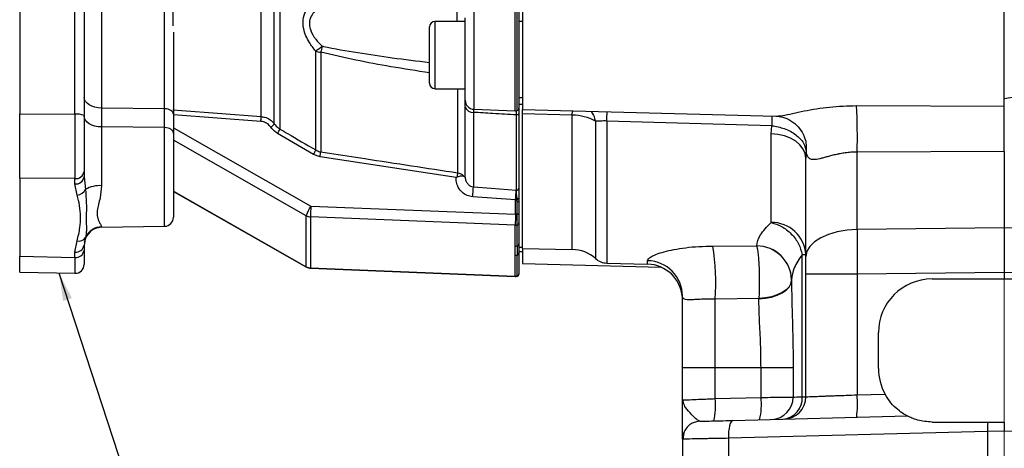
# Model space of a CAD drawing. Header units: inches. Extents: x 0.4 to 16.6, y 0.2 to 10.8.
# Tile 9 of 16: x 7.7 to 12.3, y 3.8 to 5.8. Entities that reach past the tile are written whole.
import ezdxf

# ---------------------------------------------------------------- set-up
doc = ezdxf.new("R2010")
doc.units = ezdxf.units.IN
doc.header["$MEASUREMENT"] = 0
doc.linetypes.add('CENTERX2', pattern=[0.8, 0.5, -0.1, 0.1, -0.1])
doc.layers.add('SLD-0', color=7, linetype='Continuous', lineweight=25)
doc.dimstyles.new('SLDDIMSTYLE1', dxfattribs={"dimtxt": 0.18, "dimasz": 0.13, "dimexe": 0, "dimexo": 0.0625, "dimgap": 0, "dimtad": 0, "dimtih": 1, "dimtoh": 1, "dimdec": 0, "dimrnd": 1e-09, "dimzin": 0, "dimdsep": 46, "dimtxsty": 'Standard', "dimsah": 1, "dimcen": 0.09, "dimadec": 0, "dimazin": 0, "dimtfac": 0.13, "dimtdec": 0, "dimtofl": 0, "dimtmove": 0, "dimatfit": 3, "dimfxl": 0, "dimfrac": 2, "dimtolj": 1, "dimtzin": 0, "dimarcsym": 0})

msp = doc.modelspace()

# ---------------------------------------------------------------- linework, layer by layer
at = {"color": 8, "linetype": 'Continuous', "lineweight": 25}
for p, q in [((8.905, 5.3056), (8.905, 8.175)), ((8.9308, 8.1982), (8.9308, 5.2808)), ((8.8438, 5.3387), (8.8438, 8.141)), ((8.4317, 8.1102), (8.4317, 5.7612)), ((9.7567, 5.7816), (9.7567, 5.8691)), ((9.8348, 5.8331), (9.8348, 5.3731)), ((10.0281, 5.3663), (10.0281, 5.834)), ((10.0361, 5.3668), (10.0361, 5.8336)), ((9.6536, 5.7816), (9.6536, 5.6679)), ((9.6536, 5.6679), (9.6536, 5.4689)), ((9.7606, 5.0769), (9.7606, 5.4689)), ((9.8329, 5.3722), (9.8327, 5.3587)), ((8.8422, 5.3162), (8.4349, 5.3474)), ((10.0337, 5.3469), (10.0337, 5.367)), ((10.2938, 5.3452), (10.2944, 5.3654)), ((10.2938, 4.7196), (10.2938, 5.3452)), ((8.3939, 4.8281), (8.3939, 5.2875)), ((8.4349, 5.286), (9.0751, 4.9223)), ((10.4018, 5.317), (10.4018, 4.6774)), ((10.455, 5.3182), (10.455, 4.6563)), ((9.0539, 4.8768), (8.4349, 5.2285)), ((8.4349, 4.9913), (9.0539, 4.6396)), ((8.1001, 4.8256), (8.1001, 4.823)), ((10.6449, 4.6513), (10.6449, 4.6677)), ((10.0361, 4.595), (10.0361, 4.5964))]:
    msp.add_line(p, q, dxfattribs=at)
at = {"color": 7, "linetype": 'Continuous', "lineweight": 25}
for p, q in [((7.7182, 6.7969), (7.7182, 5.3514)), ((7.9758, 5.3494), (7.9758, 6.4737)), ((8.0182, 6.4687), (8.0182, 5.3444)), ((8.1001, 5.9119), (8.1001, 5.3784)), ((8.3939, 5.3753), (8.3939, 5.9142)), ((10.0616, 5.8298), (10.0616, 5.3715)), ((12.3072, 5.387), (12.3072, 5.8299)), ((9.7946, 5.4147), (9.7946, 5.7988)), ((10.0449, 5.8253), (10.0449, 5.3771)), ((9.6283, 5.661), (9.6283, 5.7563)), ((9.7946, 5.7816), (9.6536, 5.7816)), ((10.0616, 5.7817), (10.0449, 5.7817)), ((8.4349, 5.7325), (8.4349, 5.3502)), ((9.6283, 5.4943), (9.6283, 5.661)), ((9.0977, 5.1834), (9.0977, 5.6435)), ((9.121, 5.6389), (9.121, 5.1747)), ((9.6536, 5.4689), (9.7946, 5.4689)), ((9.7944, 5.3836), (9.7946, 5.4226)), ((10.0449, 5.4273), (10.0616, 5.4273)), ((12.5032, 5.4539), (12.3072, 5.4209)), ((8.3939, 5.3753), (8.1001, 5.3784)), ((8.1001, 5.3784), (8.1001, 5.2906)), ((8.3939, 5.2875), (8.3939, 5.3753)), ((9.7944, 5.0552), (9.7944, 5.3836)), ((9.8348, 5.3731), (10.0281, 5.3663)), ((10.0616, 5.3952), (10.0449, 5.3952)), ((10.0449, 5.3771), (10.0449, 4.9581)), ((10.0616, 5.3715), (11.2428, 5.3405)), ((10.0616, 5.3514), (10.0616, 5.3715)), ((10.0616, 5.3514), (10.0616, 5.3715)), ((11.6184, 5.3899), (12.3072, 5.387)), ((7.7182, 5.3514), (7.9758, 5.3494)), ((7.7182, 5.0519), (7.7182, 5.3514)), ((8.0182, 5.3444), (8.0182, 5.0824)), ((8.4349, 5.3502), (8.4349, 5.2624)), ((9.8327, 5.3587), (9.8327, 5.0117)), ((10.0337, 4.9967), (10.0337, 5.3469)), ((10.2938, 5.3452), (10.0616, 5.3514)), ((10.0616, 4.7236), (10.0616, 5.3514)), ((11.2428, 5.3408), (11.2498, 5.3415)), ((8.1001, 5.2906), (8.1001, 5.0169)), ((8.3939, 5.2875), (8.1001, 5.2906)), ((11.2234, 5.2965), (10.455, 5.3182)), ((11.2199, 5.2584), (11.2234, 5.2965)), ((8.4349, 5.2624), (8.4349, 4.8698)), ((9.0874, 5.1628), (8.9204, 5.2604)), ((11.2199, 4.8455), (11.2199, 5.2584)), ((9.1179, 5.152), (9.0874, 5.1628)), ((9.7527, 5.0547), (9.1179, 5.152)), ((11.3843, 5.1751), (11.3822, 5.1445)), ((11.3822, 4.6877), (11.3822, 5.1445)), ((12.3072, 5.1767), (11.6213, 5.1736)), ((11.6213, 4.8125), (11.6213, 5.1736)), ((12.3072, 5.1767), (12.3072, 4.8206)), ((7.9758, 5.05), (7.7182, 5.0519)), ((7.7182, 5.0519), (7.7182, 4.6882)), ((7.9758, 5.0252), (7.9758, 5.05)), ((8.0182, 5.0824), (8.0182, 5.0576)), ((8.0182, 5.0576), (8.025, 5)), ((7.986, 4.9732), (7.9758, 5.0252)), ((8.4349, 4.9901), (9.0545, 4.638)), ((10.0296, 4.9505), (9.8296, 4.9655)), ((10.0327, 4.9967), (10.0337, 4.9967)), ((10.0349, 4.9513), (10.0355, 4.9572)), ((10.0449, 4.9565), (10.0449, 4.9489)), ((9.0751, 4.9223), (10.0296, 4.8842)), ((10.0334, 4.9498), (10.0296, 4.9505)), ((10.0296, 4.8842), (10.0296, 4.9505)), ((10.0361, 4.9427), (10.0334, 4.9498)), ((10.0361, 4.9427), (10.0349, 4.9513)), ((10.0361, 4.884), (10.0361, 4.9427)), ((10.0449, 4.9489), (10.0449, 4.9401)), ((10.0449, 4.9401), (10.0449, 4.8814)), ((9.0539, 4.6396), (9.0539, 4.8768)), ((10.0279, 4.8332), (9.0733, 4.8713)), ((9.0733, 4.8713), (9.0733, 4.634)), ((10.0361, 4.8336), (10.0361, 4.884)), ((10.0449, 4.8814), (10.0449, 4.8436)), ((8.1001, 4.823), (8.3939, 4.8281)), ((10.0279, 4.7358), (10.0279, 4.8332)), ((10.0361, 4.7362), (10.0361, 4.8336)), ((10.0449, 4.8436), (10.0449, 4.7462)), ((12.3072, 4.8206), (11.6213, 4.8125)), ((12.9931, 4.8125), (12.3072, 4.8206)), ((12.3072, 4.8206), (12.3072, 4.6124)), ((8.025, 4.7757), (8.0182, 4.7403)), ((7.9758, 4.7079), (7.986, 4.7596)), ((8.0182, 4.7403), (8.0182, 4.7155)), ((10.0449, 4.7462), (10.0449, 4.7037)), ((10.0449, 4.7462), (10.0449, 4.7311)), ((10.0449, 4.7311), (10.0616, 4.7311)), ((10.9492, 4.7357), (11.1533, 4.7362)), ((11.1533, 4.7362), (11.1533, 4.7367)), ((7.7182, 4.6882), (7.9758, 4.6831)), ((7.7182, 4.6139), (7.7182, 4.6882)), ((7.9758, 4.6831), (7.9758, 4.7079)), ((8.0182, 4.7155), (8.0182, 4.6505)), ((10.0279, 4.5959), (10.0279, 4.6933)), ((10.0361, 4.5964), (10.0361, 4.6938)), ((10.0449, 4.7105), (10.0616, 4.7105)), ((10.0449, 4.7037), (10.0449, 4.6063)), ((10.0616, 4.7236), (10.2938, 4.7196)), ((10.0616, 4.7236), (10.0616, 4.6547)), ((11.3656, 4.0336), (11.3656, 4.6966)), ((11.3656, 4.6966), (11.3822, 4.6966)), ((10.0616, 4.6547), (10.7064, 4.6378)), ((10.455, 4.6563), (10.6449, 4.6513)), ((7.7182, 4.6139), (7.9757, 4.6088)), ((9.0733, 4.634), (10.0279, 4.5959)), ((9.0734, 4.6326), (10.0279, 4.5945)), ((10.0449, 4.6063), (10.0449, 4.6053)), ((11.3822, 4.0337), (11.3822, 4.6044)), ((11.6213, 4.6044), (11.3822, 4.6044)), ((12.3072, 4.6124), (11.6213, 4.6044)), ((11.6213, 4.6044), (11.6213, 4.0426)), ((12.3072, 4.6124), (12.3072, 4.5826)), ((12.9931, 4.6044), (12.3072, 4.6124)), ((11.3156, 4.5784), (11.3156, 4.5756)), ((11.9706, 4.5826), (12.3072, 4.5826)), ((12.3072, 4.5826), (12.6439, 4.5826)), ((10.8067, 4.4983), (10.8071, 4.4894)), ((11.1634, 4.4913), (10.9594, 4.4885)), ((10.9594, 4.1706), (10.9594, 4.4885)), ((11.1634, 4.4895), (11.1634, 4.4913)), ((11.7206, 4.166), (11.7206, 4.3326)), ((10.8072, 4.1706), (10.9594, 4.1706)), ((10.8072, 4.0187), (10.8072, 4.1706)), ((10.9594, 4.1706), (11.1733, 4.1706)), ((10.9594, 4.0251), (10.9594, 4.1706)), ((11.1733, 4.1706), (11.3229, 4.1706)), ((11.1733, 4.0307), (11.1733, 4.1706)), ((11.3229, 4.1706), (11.3229, 4.0322)), ((11.6213, 4.0426), (11.7512, 4.046)), ((10.8072, 4.0187), (10.8124, 4.0189)), ((10.812, 4.0073), (10.8072, 4.0187)), ((10.81, 4.0188), (10.8079, 4.0078)), ((10.9594, 4.0251), (11.1733, 4.0307)), ((11.0418, 3.9235), (11.8541, 3.9448)), ((11.9706, 3.916), (12.2306, 3.916)), ((12.2282, 3.8718), (11.0216, 3.8402)), ((12.3072, 3.8733), (12.2282, 3.8718)), ((12.2282, 3.8718), (12.2282, 3.6226)), ((12.3862, 3.8718), (12.3072, 3.8733)), ((10.8072, 3.8362), (10.8072, 3.6226)), ((11.0216, 3.8402), (11.0216, 3.6226))]:
    msp.add_line(p, q, dxfattribs=at)
at = {"color": 7, "linetype": 'Continuous', "lineweight": 25, "flags": 128}
for points in [[(8.1001, 5.3784), (8.0841, 5.3795), (8.0687, 5.3824), (8.0545, 5.3871), (8.0421, 5.3934), (8.032, 5.4009), (8.0244, 5.4095), (8.0198, 5.4188), (8.0182, 5.4285)], [(8.4349, 5.3502), (8.4341, 5.3551), (8.4318, 5.3597), (8.428, 5.364), (8.4229, 5.3678), (8.4167, 5.3709), (8.4097, 5.3733), (8.402, 5.3747), (8.3939, 5.3753)], [(8.4317, 5.3702), (8.4733, 5.367), (8.6394, 5.3543), (8.8438, 5.3387)], [(8.1001, 5.2906), (8.0841, 5.2917), (8.0687, 5.2946), (8.0545, 5.2993), (8.0421, 5.3056), (8.032, 5.3131), (8.0244, 5.3217), (8.0198, 5.331), (8.0182, 5.3407)], [(10.0449, 5.3538), (10.0447, 5.3524), (10.044, 5.351), (10.043, 5.3498), (10.0416, 5.3487), (10.0398, 5.3478), (10.0379, 5.3472), (10.0358, 5.3469), (10.0337, 5.3469)], [(8.4349, 5.2624), (8.4341, 5.2672), (8.4318, 5.2719), (8.428, 5.2762), (8.4229, 5.28), (8.4167, 5.2831), (8.4097, 5.2855), (8.402, 5.2869), (8.3939, 5.2875)], [(11.3822, 5.1445), (11.3791, 5.1664), (11.3699, 5.1874), (11.355, 5.2069), (11.3349, 5.224), (11.3104, 5.2382), (11.2823, 5.2489), (11.2518, 5.2557), (11.2199, 5.2584)], [(9.8327, 5.0117), (9.9158, 5.0055), (10.0327, 4.9967)], [(11.6213, 4.8125), (11.5741, 4.8092), (11.529, 4.8015), (11.4877, 4.7897), (11.4516, 4.7741), (11.4221, 4.7554), (11.4002, 4.7342), (11.3868, 4.7114), (11.3822, 4.6877)], [(11.3156, 4.5779), (11.3127, 4.5619), (11.3042, 4.5464), (11.2904, 4.532), (11.2718, 4.5192), (11.2489, 4.5084), (11.2226, 4.4999), (11.1938, 4.4942), (11.1634, 4.4913)], [(11.1634, 4.4895), (11.1938, 4.4924), (11.2226, 4.4981), (11.2489, 4.5065), (11.2718, 4.5172), (11.2904, 4.53), (11.3042, 4.5443), (11.3127, 4.5597), (11.3156, 4.5756)], [(10.8884, 3.9195), (10.8724, 3.9175), (10.8578, 3.9128)], [(11.0418, 3.9235), (11.0375, 3.9218), (11.0335, 3.917), (11.0298, 3.9092), (11.0267, 3.8989), (11.0242, 3.8863), (11.0225, 3.8719), (11.0216, 3.8564), (11.0216, 3.8402)]]:
    msp.add_lwpolyline(points, dxfattribs=at)
at = {"color": 8, "linetype": 'Continuous', "lineweight": 25, "flags": 128}
for points in [[(9.0539, 4.6396), (9.0544, 4.6381), (9.0545, 4.638)], [(9.0733, 4.634), (9.0734, 4.6327), (9.0734, 4.6326)], [(10.0279, 4.5959), (10.0279, 4.5946), (10.0279, 4.5945)]]:
    msp.add_lwpolyline(points, dxfattribs=at)
at = {"color": 7, "linetype": 'Continuous', "lineweight": 25}
for centre, radius, start, end in [((9.6536, 5.7563), 0.0253, 90, 180), ((8.7314, 6.1408), 0.6177, 306.3815, 309.8888), ((11.9843, 4.9876), 2.9365, 166.6254, 167.1855), ((9.1295, 5.7424), 0.1038, 252.2154, 265.3126), ((9.6536, 5.4943), 0.0253, 180, 270), ((9.8299, 5.3963), 0.0377, 199.6925, 274.3604), ((9.8363, 5.4147), 0.0417, 180, 268), ((10.0345, 5.3771), 0.0104, 278.9712, 0), ((8.8652, 5.2448), 2.7571, 358.5184, 3.0161), ((7.9864, 5.2579), 0.0922, 69.8072, 96.586), ((8.1031, 5.3785), 0.7418, 355.1855, 356.9281), ((10.0296, 5.408), 0.0417, 268, 278.9712), ((10.2944, 5.1268), 0.2184, 60.5589, 90.1645), ((8.8609, 5.3365), 0.0539, 300.3943, 324.9573), ((8.8339, 5.3173), 0.1035, 326.6723, 339.3624), ((9.0016, 5.2189), 0.1025, 326.7734, 339.689), ((8.7617, 5.2125), 0.3613, 350.3595, 354), ((7.9805, 5.0878), 0.0381, 262.9365, 351.8014), ((7.9805, 5.063), 0.0381, 262.9365, 351.8014), ((9.4349, 5.11), 0.3273, 350.7753, 354.1983), ((8.0919, 4.8783), 0.1389, 86.5972, 118.7733), ((8.3908, 5.0853), 1.4438, 355.2403, 357.0786), ((10.0351, 5.0064), 0.00987, 262.0792, 354.7224), ((7.9812, 5.022), 0.049, 275.6889, 333.3967), ((8.5926, 5.0701), 1.4419, 355.2423, 357.085), ((10.0377, 4.9249), 0.0324, 77.1061, 93.8854), ((9.2028, 4.8353), 0.1545, 145.7423, 164.4217), ((11.0676, 4.8295), 1.9947, 177.3351, 178.8008), ((10.0372, 4.9389), 0.0126, 52.4064, 100.3165), ((10.0378, 4.9326), 0.0103, 46.5542, 99.7443), ((8.3932, 4.8698), 0.0417, 271, 0), ((9.075, 4.914), 0.0427, 240.465, 267.7646), ((12.0221, 4.7914), 1.9947, 177.3351, 178.8008), ((10.0296, 4.7248), 0.1593, 87.6684, 90.0053), ((10.0378, 4.8739), 0.0103, 46.5542, 99.7443), ((8.1016, 4.7397), 0.0833, 91, 171.6962), ((8.1014, 4.7422), 0.0833, 90.8681, 156.355), ((10.0296, 4.8763), 0.0431, 267.713, 278.6674), ((10.0347, 4.8437), 0.0102, 277.8111, 359.1931), ((11.2245, 4.6875), 0.158, 3.2854, 91.6476), ((7.9945, 4.7944), 0.0358, 256.2752, 328.4314), ((7.9805, 4.7457), 0.0381, 262.9365, 351.8014), ((10.0296, 4.7789), 0.0431, 267.713, 278.6674), ((10.0347, 4.7463), 0.0102, 277.8111, 359.1931), ((40.4954, 4.715), 30.4593, 179.96005, 180.03995), ((9.9181, 4.5695), 1.0444, 355.5511, 9.1571), ((11.1532, 4.5743), 0.1624, 1.4615, 89.988), ((11.1532, 4.5738), 0.1624, 1.4548, 89.9816), ((7.9805, 4.7209), 0.0381, 262.9365, 351.8014), ((10.0296, 4.7364), 0.0431, 267.713, 278.6674), ((10.0347, 4.7039), 0.0102, 277.8111, 359.1931), ((10.2909, 4.5529), 0.1667, 48.2919, 89), ((7.9766, 4.6505), 0.0417, 268.8827, 0), ((9.075, 4.6767), 0.0427, 240.465, 267.7646), ((9.0751, 4.6742), 0.0417, 240.3951, 267.7143), ((10.4572, 4.7396), 0.0833, 228.2919, 268.5), ((10.6413, 4.5018), 0.1659, 0.2346, 88.7493), ((10.6406, 4.4847), 0.1667, 4.4923, 88.5), ((10.0296, 4.639), 0.0431, 267.713, 278.6674), ((10.0296, 4.6361), 0.0417, 267.7143, 270), ((10.0296, 4.6361), 0.0417, 270, 278.9712), ((10.0347, 4.6065), 0.0102, 277.8111, 359.1931), ((10.0345, 4.6053), 0.0104, 278.9712, 360), ((11.9706, 4.3326), 0.25, 90, 180), ((11.9706, 4.166), 0.25, 180, 208.6791), ((11.0234, 4.001), 0.5993, 354.0238, 3.977), ((10.6558, 3.9915), 0.3054, 346.6906, 6.328), ((10.8697, 3.9971), 0.3054, 346.6906, 6.328), ((11.2198, 4.0314), 0.1032, 271.9151, 0.4602), ((11.2668, 4.0282), 0.0989, 274.5821, 3.1031), ((11.2782, 4.0337), 0.104, 271.5, 0), ((12.4979, 3.8796), 0.2698, 172.2635, 181.6685), ((10.8906, 3.8362), 0.0833, 150.5365, 180)]:
    msp.add_arc(centre, radius, start, end, dxfattribs=at)
at = {"color": 8, "linetype": 'Continuous', "lineweight": 25}
msp.add_arc((7.0906, 5.397), 3.3653, 358.6582, 359.3894, dxfattribs=at)
at = {"color": 7, "linetype": 'Continuous', "lineweight": 25}
msp.add_ellipse((7.9766, 5.309), major_axis=(0.0003, 0.3333), ratio=0.002312, start_param=1.449231, end_param=2.460884, dxfattribs=at)
at = {"color": 8, "linetype": 'Continuous', "lineweight": 25}
msp.add_ellipse((7.9766, 4.9422), major_axis=(0.0008, 0.3334), ratio=0.000433, start_param=2.461025, end_param=3.141585, dxfattribs=at)
at = {"color": 7, "linetype": 'Continuous', "lineweight": 25}
for points, knots in [([(9.0977, 5.6435), (9.0875, 5.6568), (9.0626, 5.6891), (9.0399, 5.741), (9.037, 5.7918), (9.0514, 5.8363), (9.0754, 5.8642), (9.0941, 5.8784), (9.0977, 5.8812)], [0, 0, 0, 0, 0.162337, 0.395787, 0.554182, 0.711926, 0.942817, 1, 1, 1, 1]), ([(9.1275, 5.8536), (9.1238, 5.8515), (9.1058, 5.841), (9.0818, 5.82), (9.0674, 5.7861), (9.0683, 5.7628), (9.0742, 5.7381), (9.0839, 5.7189), (9.1036, 5.6913), (9.1173, 5.6773), (9.1275, 5.6668)], [0, 0, 0, 0, 0.060426, 0.295827, 0.448101, 0.575654, 0.598782, 0.771911, 0.830481, 1, 1, 1, 1]), ([(10.0449, 5.3979), (10.0449, 5.3957), (10.0449, 5.3867), (10.0449, 5.3679), (10.0449, 5.3538)], [0, 0, 0, 0, 0.245626, 1, 1, 1, 1]), ([(12.3072, 5.1767), (12.3072, 5.1939), (12.3072, 5.2281), (12.3072, 5.2857), (12.3072, 5.3395), (12.3072, 5.3717), (12.3072, 5.3855), (12.3072, 5.387)], [0, 0, 0, 0, 0.242512, 0.485027, 0.727517, 0.970141, 1, 1, 1, 1]), ([(8.8438, 5.3387), (8.8491, 5.338), (8.8639, 5.3361), (8.8865, 5.3258), (8.8988, 5.3123), (8.905, 5.3056)], [0, 0, 0, 0, 0.2228604, 0.6132889, 1, 1, 1, 1]), ([(10.0337, 5.3469), (9.9969, 5.349), (9.9299, 5.3529), (9.8629, 5.3569), (9.8327, 5.3587)], [0, 0, 0, 0, 0.549647, 1, 1, 1, 1]), ([(11.2484, 5.3406), (11.2602, 5.3389), (11.2845, 5.3354), (11.3229, 5.3152), (11.3556, 5.2846), (11.3678, 5.2597), (11.3738, 5.2475)], [0, 0, 0, 0, 0.239343, 0.492399, 0.749629, 1, 1, 1, 1]), ([(8.8881, 5.2901), (8.8835, 5.2954), (8.8743, 5.306), (8.8573, 5.3141), (8.8463, 5.3157), (8.8422, 5.3162)], [0, 0, 0, 0, 0.388938, 0.778537, 1, 1, 1, 1]), ([(8.9204, 5.2604), (8.9179, 5.262), (8.9053, 5.2698), (8.8957, 5.2811), (8.8881, 5.2901)], [0, 0, 0, 0, 0.2027765, 1, 1, 1, 1]), ([(8.905, 5.3056), (8.911, 5.2981), (8.9186, 5.2887), (8.9288, 5.2821), (8.9308, 5.2808)], [0, 0, 0, 0, 0.798196, 1, 1, 1, 1]), ([(8.9308, 5.2808), (8.9427, 5.2739), (8.9983, 5.2413), (9.054, 5.2089), (9.0977, 5.1834)], [0, 0, 0, 0, 0.213576, 1, 1, 1, 1]), ([(10.455, 5.3182), (10.4498, 5.3184), (10.4393, 5.3187), (10.4201, 5.3176), (10.4091, 5.3172), (10.4018, 5.317)], [0, 0, 0, 0, 0.249707, 0.501478, 1, 1, 1, 1]), ([(11.2234, 5.2965), (11.2432, 5.2929), (11.2846, 5.2854), (11.3378, 5.2559), (11.3753, 5.217), (11.3814, 5.1887), (11.3843, 5.1751)], [0, 0, 0, 0, 0.2403389, 0.4999992, 0.7590534, 1, 1, 1, 1]), ([(9.0977, 5.1834), (9.1041, 5.1802), (9.1116, 5.1764), (9.1197, 5.1749), (9.121, 5.1747)], [0, 0, 0, 0, 0.8482658, 1, 1, 1, 1]), ([(9.121, 5.1747), (9.1347, 5.1726), (9.2033, 5.1621), (9.4165, 5.1294), (9.616, 5.099), (9.7606, 5.0769)], [0, 0, 0, 0, 0.06434, 0.321699, 1, 1, 1, 1]), ([(11.6213, 5.1736), (11.6176, 5.1736), (11.6099, 5.1736), (11.5981, 5.1731), (11.5856, 5.1722), (11.5768, 5.1713), (11.5701, 5.1705), (11.5598, 5.1692), (11.5444, 5.1667), (11.5233, 5.1623), (11.5036, 5.1575), (11.4828, 5.1519), (11.4644, 5.1468), (11.4415, 5.1409), (11.4229, 5.138), (11.4089, 5.1393), (11.3981, 5.1435), (11.3888, 5.1539), (11.3858, 5.1678), (11.3843, 5.1751)], [0, 0, 0, 0, 0.028244, 0.058482, 0.090715, 0.124945, 0.127001, 0.143021, 0.205735, 0.250235, 0.317925, 0.375183, 0.440326, 0.500376, 0.625382, 0.687218, 0.750037, 0.870001, 1, 1, 1, 1]), ([(9.7527, 5.0547), (9.7527, 5.0547), (9.7545, 5.0557), (9.7563, 5.0566), (9.758, 5.0575)], [0, 0, 0, 0, 0.0345668, 1, 1, 1, 1]), ([(9.8296, 4.9655), (9.8206, 4.9671), (9.8026, 4.9702), (9.7793, 4.9856), (9.762, 5.0073), (9.7529, 5.0315), (9.7527, 5.0478), (9.7527, 5.0547)], [0, 0, 0, 0, 0.205521, 0.410886, 0.620513, 0.838738, 1, 1, 1, 1]), ([(9.758, 5.0575), (9.7613, 5.0589), (9.7677, 5.0618), (9.777, 5.0634), (9.7834, 5.0635), (9.786, 5.0624), (9.787, 5.0621)], [0, 0, 0, 0, 0.295655, 0.579466, 0.848349, 1, 1, 1, 1]), ([(9.7606, 5.0769), (9.7641, 5.0761), (9.7722, 5.0744), (9.7812, 5.0687), (9.7855, 5.0637), (9.787, 5.0621)], [0, 0, 0, 0, 0.342073, 0.78066, 1, 1, 1, 1]), ([(9.787, 5.0621), (9.7896, 5.0604), (9.7931, 5.0581), (9.7942, 5.0558), (9.7944, 5.0552), (9.7944, 5.0552)], [0, 0, 0, 0, 0.730944, 0.992246, 1, 1, 1, 1]), ([(9.7944, 5.0552), (9.7945, 5.0539), (9.7953, 5.0473), (9.7988, 5.036), (9.8074, 5.0235), (9.819, 5.0145), (9.8282, 5.0126), (9.8327, 5.0117)], [0, 0, 0, 0, 0.062631, 0.318116, 0.556054, 0.780978, 1, 1, 1, 1]), ([(8.1001, 5.0169), (8.0981, 4.9978), (8.0937, 4.9548), (8.0781, 4.9066), (8.0793, 4.8705), (8.0875, 4.8486), (8.0972, 4.8332), (8.0991, 4.8281), (8.1001, 4.8256)], [0, 0, 0, 0, 0.193436, 0.435604, 0.586987, 0.728437, 0.864499, 1, 1, 1, 1]), ([(10.0449, 5.0055), (10.0449, 5.0048), (10.0449, 5.0009), (10.0449, 4.9912), (10.0449, 4.9746), (10.0449, 4.9625), (10.0449, 4.9565)], [0, 0, 0, 0, 0.068437, 0.376345, 0.688251, 1, 1, 1, 1]), ([(7.986, 4.7596), (7.991, 4.7802), (8.0039, 4.8345), (8.0028, 4.9067), (7.9901, 4.9568), (7.986, 4.9732)], [0, 0, 0, 0, 0.291935, 0.769662, 1, 1, 1, 1]), ([(8.025, 5), (8.0266, 4.9786), (8.0307, 4.9226), (8.027, 4.8611), (8.0303, 4.8075), (8.0268, 4.7863), (8.025, 4.7757)], [0, 0, 0, 0, 0.233614, 0.611756, 0.806294, 1, 1, 1, 1]), ([(10.0355, 4.9572), (10.0352, 4.9562), (10.0347, 4.9545), (10.0341, 4.9524), (10.0338, 4.9512), (10.0336, 4.9505), (10.0335, 4.9502), (10.0334, 4.95), (10.0334, 4.9498), (10.0334, 4.9498)], [0, 0, 0, 0, 0.41408, 0.681924, 0.827571, 0.906582, 0.9494, 0.972688, 1, 1, 1, 1]), ([(10.0355, 4.9572), (10.0351, 4.9621), (10.0344, 4.9718), (10.0339, 4.9852), (10.0338, 4.993), (10.0337, 4.9961), (10.0337, 4.9967)], [0, 0, 0, 0, 0.313411, 0.625136, 0.931879, 1, 1, 1, 1]), ([(10.0349, 4.9513), (10.0347, 4.9511), (10.0342, 4.9506), (10.0337, 4.9501), (10.0334, 4.9498), (10.0334, 4.9498)], [0, 0, 0, 0, 0.435445, 0.910711, 1, 1, 1, 1]), ([(11.1533, 4.7367), (11.1563, 4.7532), (11.1625, 4.7863), (11.2007, 4.8257), (11.2199, 4.8455)], [0, 0, 0, 0, 0.498336, 1, 1, 1, 1]), ([(11.2199, 4.8455), (11.2366, 4.8402), (11.2709, 4.8295), (11.3162, 4.7936), (11.351, 4.7476), (11.3608, 4.7132), (11.3656, 4.6966)], [0, 0, 0, 0, 0.242744, 0.5, 0.757256, 1, 1, 1, 1]), ([(10.0279, 4.6933), (10.0279, 4.7005), (10.0279, 4.7147), (10.0279, 4.7288), (10.0279, 4.7358)], [0, 0, 0, 0, 0.507779, 1, 1, 1, 1]), ([(10.6449, 4.6677), (10.6456, 4.6705), (10.647, 4.6762), (10.6607, 4.6867), (10.6849, 4.698), (10.7204, 4.7095), (10.7665, 4.7201), (10.8216, 4.7286), (10.8832, 4.7345), (10.9272, 4.7353), (10.9492, 4.7357)], [0, 0, 0, 0, 0.1205632, 0.2420514, 0.363576, 0.4870433, 0.6128257, 0.740027, 0.869635, 1, 1, 1, 1]), ([(11.1533, 4.7362), (11.1544, 4.7316), (11.1568, 4.7223), (11.1598, 4.6987), (11.1624, 4.6696), (11.1642, 4.636), (11.1653, 4.5995), (11.1655, 4.5617), (11.165, 4.5244), (11.1639, 4.5023), (11.1634, 4.4913)], [0, 0, 0, 0, 0.1234062, 0.25, 0.3765938, 0.5, 0.6234062, 0.75, 0.8765938, 1, 1, 1, 1]), ([(11.3656, 4.6966), (11.3512, 4.6752), (11.3226, 4.6325), (11.3179, 4.5964), (11.3156, 4.5784)], [0, 0, 0, 0, 0.501367, 1, 1, 1, 1]), ([(11.3156, 4.5756), (11.3159, 4.5435), (11.3166, 4.4791), (11.3198, 4.3778), (11.3224, 4.2748), (11.3228, 4.2054), (11.3229, 4.1706)], [0, 0, 0, 0, 0.250448, 0.500961, 0.750123, 1, 1, 1, 1]), ([(10.8071, 4.4895), (10.807, 4.4926), (10.8067, 4.4984), (10.8067, 4.498), (10.8067, 4.4978)], [0, 0, 0, 0, 0.5205832, 1, 1, 1, 1]), ([(10.9594, 4.4885), (10.9464, 4.4886), (10.9211, 4.4887), (10.8867, 4.4873), (10.8581, 4.4857), (10.8287, 4.4848), (10.8093, 4.4884), (10.8079, 4.4978), (10.8072, 4.5025)], [0, 0, 0, 0, 0.129018, 0.250386, 0.379269, 0.500373, 0.749854, 1, 1, 1, 1]), ([(10.8072, 4.1706), (10.8072, 4.2018), (10.8072, 4.265), (10.8072, 4.3554), (10.8072, 4.4378), (10.8072, 4.4811), (10.8072, 4.5025)], [0, 0, 0, 0, 0.246951, 0.5, 0.753049, 1, 1, 1, 1]), ([(11.1733, 4.1706), (11.1732, 4.189), (11.1729, 4.2251), (11.1713, 4.2804), (11.169, 4.335), (11.1663, 4.39), (11.164, 4.4416), (11.1636, 4.4741), (11.1634, 4.4895)], [0, 0, 0, 0, 0.1643844, 0.3222432, 0.4983196, 0.665399, 0.8411599, 1, 1, 1, 1]), ([(11.3822, 4.0337), (11.383, 4.0337), (11.3847, 4.0338), (11.3982, 4.0343), (11.4199, 4.0351), (11.445, 4.036), (11.4683, 4.0369), (11.4873, 4.0376), (11.5087, 4.0384), (11.5361, 4.0394), (11.5735, 4.0408), (11.604, 4.0419), (11.6213, 4.0426)], [0, 0, 0, 0, 0.1201013, 0.2434225, 0.3699682, 0.4997427, 0.5600412, 0.6234232, 0.6898886, 0.7594373, 0.8638038, 1, 1, 1, 1]), ([(11.8541, 3.9448), (11.8534, 3.9451), (11.8517, 3.946), (11.8362, 3.9547), (11.8102, 3.9728), (11.7779, 4.0035), (11.76, 4.032), (11.7512, 4.046)], [0, 0, 0, 0, 0.101068, 0.239881, 0.483992, 0.746038, 1, 1, 1, 1]), ([(10.8072, 3.8362), (10.8072, 3.8369), (10.8072, 3.8385), (10.8072, 3.8505), (10.8072, 3.8685), (10.8072, 3.8948), (10.8072, 3.9298), (10.8072, 3.9728), (10.8072, 4.0032), (10.8072, 4.0187)], [0, 0, 0, 0, 0.124941, 0.250128, 0.372716, 0.500578, 0.66507, 0.83032, 1, 1, 1, 1]), ([(11.1733, 4.0307), (11.1935, 4.0309), (11.2296, 4.0313), (11.2752, 4.0317), (11.3087, 4.0321), (11.3183, 4.0322), (11.3229, 4.0322)], [0, 0, 0, 0, 0.280923, 0.499958, 0.757431, 1, 1, 1, 1]), ([(11.3229, 4.0322), (11.3277, 4.0324), (11.3373, 4.0327), (11.3561, 4.0333), (11.3656, 4.0336)], [0, 0, 0, 0, 0.496248, 1, 1, 1, 1]), ([(11.3656, 4.0336), (11.3704, 4.0336), (11.3801, 4.0337), (11.3815, 4.0337), (11.3822, 4.0337)], [0, 0, 0, 0, 0.5043089, 1, 1, 1, 1]), ([(10.8583, 3.913), (10.8509, 3.9091), (10.836, 3.9012), (10.8203, 3.8818), (10.811, 3.8594), (10.8111, 3.8438), (10.8111, 3.8362)], [0, 0, 0, 0, 0.250666, 0.507467, 0.760157, 1, 1, 1, 1]), ([(10.8884, 3.9195), (10.8904, 3.9195), (10.8946, 3.9196), (10.9283, 3.9205), (10.9784, 3.9218), (11.0211, 3.9229), (11.0418, 3.9235)], [0, 0, 0, 0, 0.243268, 0.499953, 0.756665, 1, 1, 1, 1]), ([(11.9706, 3.916), (11.9476, 3.9178), (11.9125, 3.9207), (11.8769, 3.9338), (11.8607, 3.9413), (11.8547, 3.9444), (11.8542, 3.9447), (11.8541, 3.9448)], [0, 0, 0, 0, 0.437339, 0.667102, 0.837046, 0.950512, 1, 1, 1, 1]), ([(12.2306, 3.916), (12.2384, 3.916), (12.2548, 3.916), (12.2804, 3.916), (12.2983, 3.916), (12.3072, 3.916)], [0, 0, 0, 0, 0.311383, 0.654131, 1, 1, 1, 1]), ([(12.3072, 3.916), (12.3072, 3.909), (12.3072, 3.8955), (12.3072, 3.8805), (12.3072, 3.8733)], [0, 0, 0, 0, 0.517869, 1, 1, 1, 1]), ([(11.0216, 3.8402), (11.0047, 3.8399), (10.9722, 3.8393), (10.9339, 3.8386), (10.9054, 3.838), (10.8845, 3.8376), (10.8519, 3.837), (10.8159, 3.8363), (10.8101, 3.8362), (10.8072, 3.8362)], [0, 0, 0, 0, 0.140209, 0.2704124, 0.3517004, 0.4285305, 0.5009021, 0.7549879, 1, 1, 1, 1])]:
    msp.add_open_spline(points, degree=3, knots=knots, dxfattribs=at)
at = {"color": 8, "linetype": 'Continuous', "lineweight": 25}
for points, knots in [([(9.1275, 5.6668), (9.1295, 5.6664), (9.2381, 5.6451), (9.4051, 5.6183), (9.5705, 5.5984), (9.6283, 5.5915)], [0, 0, 0, 0, 0.012371, 0.654848, 1, 1, 1, 1]), ([(9.6283, 5.5425), (9.5683, 5.5517), (9.4533, 5.5694), (9.2841, 5.6013), (9.1754, 5.6264), (9.121, 5.6389)], [0, 0, 0, 0, 0.3529359, 0.6762608, 1, 1, 1, 1]), ([(11.2498, 5.3415), (11.2574, 5.3421), (11.2755, 5.3434), (11.3198, 5.3537), (11.3914, 5.3688), (11.4922, 5.3863), (11.5764, 5.3887), (11.6184, 5.3899)], [0, 0, 0, 0, 0.108768, 0.25732, 0.405863, 0.703013, 1, 1, 1, 1]), ([(10.4018, 5.317), (10.3986, 5.3315), (10.3946, 5.3502), (10.384, 5.3608), (10.3816, 5.3631)], [0, 0, 0, 0, 0.774028, 1, 1, 1, 1]), ([(11.224, 5.341), (11.224, 5.3363), (11.2239, 5.3261), (11.2236, 5.3069), (11.2234, 5.2965)], [0, 0, 0, 0, 0.460408, 1, 1, 1, 1]), ([(11.3731, 5.2475), (11.3743, 5.2451), (11.3803, 5.2328), (11.385, 5.208), (11.3845, 5.186), (11.3843, 5.1751)], [0, 0, 0, 0, 0.1074573, 0.5584042, 1, 1, 1, 1]), ([(10.8884, 3.9195), (10.8838, 3.9214), (10.874, 3.9255), (10.8495, 3.9523), (10.8201, 3.9805), (10.8145, 3.9989), (10.812, 4.0073)], [0, 0, 0, 0, 0.205845, 0.44814, 0.748843, 1, 1, 1, 1]), ([(10.8124, 4.0189), (10.8138, 4.0189), (10.8178, 4.0191), (10.847, 4.0203), (10.8862, 4.022), (10.9242, 4.0236), (10.9472, 4.0246), (10.9594, 4.0251)], [0, 0, 0, 0, 0.143084, 0.432629, 0.680036, 0.831059, 1, 1, 1, 1])]:
    msp.add_open_spline(points, degree=3, knots=knots, dxfattribs=at)
at = {"color": 7, "linetype": 'Continuous', "lineweight": 25}
for points in [[(11.6213, 4.8125), (11.6211, 4.7797), (11.6207, 4.714), (11.6211, 4.6409), (11.6213, 4.6044)], [(11.3822, 4.6044), (11.3822, 4.619), (11.3822, 4.6482), (11.3822, 4.6745), (11.3822, 4.6877)]]:
    msp.add_open_spline(points, degree=3, dxfattribs=at)
at = {"layer": 'SLD-0', "color": 7, "linetype": 'CENTERX2', "lineweight": 18, "ltscale": 5.333333}
msp.add_line((12.3072, 8.9747), (12.3072, 3.3726), dxfattribs=at)

# ---------------------------------------------------------------- leaders
at = {"layer": 'SLD-0', "color": 7}
msp.add_leader([(7.9009, 4.6103), (8.309, 3.3621), (8.559, 3.3621)], dimstyle='SLDDIMSTYLE1', dxfattribs=at)

doc.saveas('drawing.dxf')
